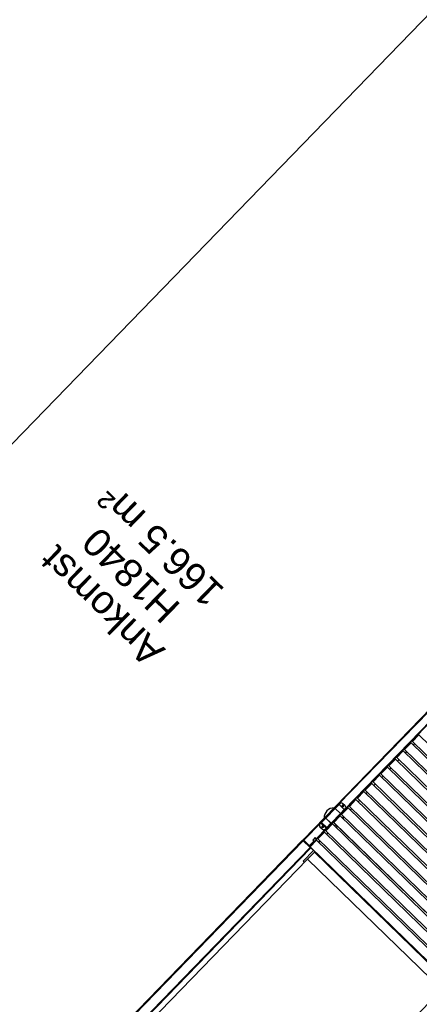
# Model space of a CAD drawing. Header units: millimetres. Extents: x 1395914 to 1460038, y 2368732 to 2439619.
# Tile 27 of 40: x 1408114 to 1410253, y 2407887 to 2413155. Entities that reach past the tile are written whole.
import ezdxf

# ---------------------------------------------------------------- set-up
doc = ezdxf.new("R2010")
doc.units = ezdxf.units.MM
doc.header["$MEASUREMENT"] = 0
doc.layers.add('83_Tekst', color=7, linetype='Continuous', lineweight=0)
doc.layers.add('A852-TYNN', color=7, linetype='Continuous', lineweight=5, plot=False)
doc.styles.add('Arial_29', font='arial.ttf', dxfattribs={"height": 150})

msp = doc.modelspace()

# ---------------------------------------------------------------- linework, layer by layer
for p, q in [((1411019.7, 2410198), (1409632.4, 2408768.4)), ((1409820.6, 2408956.6), (1411024, 2410196.7)), ((1411054.1, 2410167.4), (1409850, 2408926.6)), ((1410226.3, 2409308.7), (1410226.7, 2409308.3)), ((1410236.1, 2409318.7), (1410236.4, 2409318.3)), ((1410132, 2409206.4), (1410166.8, 2409242.3)), ((1410151.8, 2409231.8), (1410152.1, 2409231.5)), ((1410178.7, 2409230.8), (1410186, 2409238.4)), ((1410184.2, 2409265.2), (1410184.5, 2409264.9)), ((1410193.9, 2409275.3), (1410194.3, 2409274.9)), ((1410220.8, 2409274.3), (1410228.2, 2409281.8)), ((1410099.9, 2409178.3), (1410100.2, 2409178)), ((1410109.6, 2409188.4), (1410110, 2409188)), ((1410136.5, 2409187.4), (1410143.9, 2409194.9)), ((1410142, 2409221.8), (1410142.4, 2409221.4)), ((1410057.7, 2409134.9), (1410058.1, 2409134.6)), ((1410067.5, 2409145), (1410067.8, 2409144.6)), ((1410094.4, 2409144), (1410101.7, 2409151.5)), ((1410005.6, 2409076.1), (1410040.4, 2409112)), ((1410015.6, 2409091.5), (1410016, 2409091.1)), ((1410025.3, 2409101.5), (1410025.7, 2409101.2)), ((1410052.2, 2409100.5), (1410059.6, 2409108.1)), ((1409967.9, 2409013.7), (1409975.3, 2409021.2)), ((1409973.4, 2409048), (1409973.8, 2409047.7)), ((1409983.2, 2409058.1), (1409983.6, 2409057.7)), ((1410010.1, 2409057.1), (1410017.4, 2409064.6)), ((1409898.9, 2408971.2), (1409899.3, 2408970.9)), ((1409925.8, 2408970.2), (1409933.1, 2408977.8)), ((1409931.3, 2409004.6), (1409931.7, 2409004.3)), ((1409941, 2409014.7), (1409941.4, 2409014.3)), ((1409802.5, 2408934.4), (1409752.7, 2408883)), ((1409823.1, 2408955.6), (1409803.2, 2408935.1)), ((1409837, 2408902.4), (1409871.8, 2408938.3)), ((1409856, 2408947.9), (1409842.4, 2408961.1)), ((1409847, 2408917.7), (1409847.4, 2408917.4)), ((1409856.7, 2408927.8), (1409857.1, 2408927.4)), ((1409883.6, 2408926.8), (1409891, 2408934.3)), ((1409889.1, 2408961.2), (1409889.5, 2408960.8)), ((1409752, 2408882.3), (1409729.9, 2408859.5)), ((1409797.6, 2408866.8), (1409799.5, 2408868.1)), ((1409804.8, 2408874.3), (1409805.2, 2408874)), ((1409814.6, 2408884.4), (1409815, 2408884)), ((1409823.3, 2408892.6), (1409822.9, 2408892.9)), ((1409827.1, 2408897.2), (1409829.6, 2408894.8)), ((1409841.5, 2408883.3), (1409848.8, 2408890.9)), ((1409634, 2408764.3), (1409727, 2408860.1)), ((1409757.8, 2408831.6), (1409700.7, 2408772.7)), ((1409721.3, 2408836.3), (1409721.4, 2408836.4)), ((1409721.3, 2408836.3), (1409734.9, 2408823.1)), ((1409721.4, 2408836.4), (1409735, 2408823.2)), ((1409726.7, 2408856.3), (1409754.7, 2408829.1)), ((1409735, 2408823.2), (1409734.9, 2408823.1)), ((1409780, 2408855.1), (1409757.9, 2408832.4)), ((1409762.7, 2408830.9), (1409763.1, 2408830.5)), ((1409772.4, 2408840.9), (1409772.8, 2408840.6)), ((1410560.1, 2408116.2), (1409792.3, 2408861.4)), ((1409799.3, 2408839.9), (1409806.6, 2408847.4)), ((1409688.4, 2408760), (1409664.2, 2408735.1)), ((1409700, 2408769.2), (1409689.5, 2408758.4)), ((1409693.9, 2408777.2), (1409699.6, 2408771.6)), ((1409710.5, 2408772.1), (1409745.3, 2408808)), ((1409715, 2408753), (1409722.4, 2408760.6)), ((1409720.5, 2408787.4), (1409720.9, 2408787.1)), ((1409730.3, 2408797.5), (1409730.7, 2408797.1)), ((1409757.2, 2408796.5), (1409764.5, 2408804)), ((1409668.3, 2408730.8), (1409666.9, 2408732.2)), ((1409678.4, 2408744), (1409678.8, 2408743.7)), ((1409688.1, 2408754.1), (1409688.5, 2408753.7)), ((1410372.9, 2407966.3), (1409655.2, 2408662.7))]:
    msp.add_line(p, q)
at = {"flags": 128}
for points in [[(1411053.4, 2410168.1), (1411055.5, 2410166), (1411056.9, 2410164.6), (1411056.8, 2410164.4), (1409701.5, 2408767.8), (1409689.2, 2408755.1), (1409666.9, 2408732.2), (1409665.5, 2408733.6), (1409664.1, 2408732.1)], [(1410209, 2409285.7), (1410204.7, 2409285.7), (1410174.1, 2409254.1), (1410174.2, 2409249.9), (1410937, 2408509.6), (1410941.3, 2408509.6), (1410971.9, 2408541.2), (1410971.8, 2408545.5), (1410209, 2409285.7), (1410174.2, 2409249.9)], [(1410251.1, 2409329.2), (1410246.9, 2409329.1), (1410216.2, 2409297.5), (1410216.3, 2409293.3), (1410979.2, 2408553), (1410983.4, 2408553.1), (1411014, 2408584.6), (1411014, 2408588.9), (1410251.1, 2409329.2), (1410216.3, 2409293.3)], [(1410124.7, 2409198.9), (1410120.4, 2409198.8), (1410089.8, 2409167.2), (1410089.9, 2409163), (1410852.7, 2408422.7), (1410857, 2408422.8), (1410887.6, 2408454.3), (1410887.5, 2408458.6), (1410124.7, 2409198.9), (1410089.9, 2409163)], [(1410082.5, 2409155.4), (1410078.3, 2409155.4), (1410047.7, 2409123.8), (1410047.7, 2409119.6), (1410810.6, 2408379.3), (1410814.8, 2408379.3), (1410845.5, 2408410.9), (1410845.4, 2408415.2), (1410082.5, 2409155.4), (1410047.7, 2409119.6)], [(1410768.4, 2408335.8), (1410772.7, 2408335.9), (1410803.3, 2408367.5), (1410803.2, 2408371.7), (1410040.4, 2409112), (1410036.1, 2409111.9), (1410005.5, 2409080.4), (1410005.6, 2409076.1), (1410768.4, 2408335.8), (1410803.2, 2408371.7)], [(1409956.1, 2409025.1), (1409951.8, 2409025.1), (1409921.2, 2408993.5), (1409921.3, 2408989.3), (1410684.1, 2408249), (1410688.4, 2408249), (1410719, 2408280.6), (1410718.9, 2408284.9), (1409956.1, 2409025.1), (1409921.3, 2408989.3)], [(1409998.2, 2409068.6), (1409994, 2409068.5), (1409963.4, 2409036.9), (1409963.4, 2409032.7), (1410726.3, 2408292.4), (1410730.5, 2408292.5), (1410761.2, 2408324), (1410761.1, 2408328.3), (1409998.2, 2409068.6), (1409963.4, 2409032.7)], [(1409913.9, 2408981.7), (1409909.7, 2408981.6), (1409879.1, 2408950.1), (1409879.1, 2408945.8), (1410642, 2408205.5), (1410646.2, 2408205.6), (1410676.9, 2408237.2), (1410676.8, 2408241.4), (1409913.9, 2408981.7), (1409879.1, 2408945.8)], [(1409728, 2408863.3), (1409728, 2408863.3), (1409728.1, 2408863.4), (1409729.7, 2408865.1), (1409750.8, 2408886.9), (1409798.4, 2408935.8), (1409817.4, 2408955.4)], [(1409830.5, 2408907.2), (1409831.2, 2408907.9), (1409803.2, 2408935.1), (1409802.5, 2408934.4), (1409830.5, 2408907.2), (1409780.7, 2408855.9), (1409780.6, 2408855.8), (1409752.6, 2408883), (1409752, 2408882.3), (1409780, 2408855.1), (1409780.6, 2408855.8)], [(1409828.3, 2408960.9), (1409823.1, 2408955.6), (1409851.1, 2408928.4)], [(1409831.2, 2408907.9), (1409851.1, 2408928.4), (1409856.2, 2408933.7)], [(1409831.3, 2408905.2), (1409851.1, 2408925.6), (1409849.7, 2408926.9)], [(1409780.7, 2408855.9), (1409752.7, 2408883), (1409752.6, 2408883)], [(1409782.6, 2408855), (1409831.3, 2408905.2), (1409829.9, 2408906.6)], [(1409829.6, 2408894.8), (1409825.4, 2408894.8), (1409794.8, 2408863.2), (1409794.8, 2408859), (1410557.7, 2408118.7), (1410561.9, 2408118.7), (1410592.6, 2408150.3), (1410592.5, 2408154.6), (1409829.6, 2408894.8), (1409794.8, 2408859)], [(1409728.2, 2408857.8), (1409726.7, 2408856.3), (1409721.2, 2408850.5), (1409721.1, 2408850.5)], [(1409729.8, 2408859.5), (1409728.2, 2408857.8), (1409756.2, 2408830.6)], [(1409749.1, 2408823.3), (1409749.1, 2408823.4), (1409754.7, 2408829.1), (1409756.2, 2408830.6), (1409757.8, 2408832.3)], [(1409787.5, 2408851.4), (1409783.3, 2408851.3), (1409752.6, 2408819.8), (1409752.7, 2408815.5), (1410515.5, 2408075.2), (1410519.8, 2408075.3), (1410550.4, 2408106.9), (1410550.3, 2408111.1), (1409787.5, 2408851.4), (1409752.7, 2408815.5)], [(1409757.4, 2408831.9), (1409758.9, 2408830.5), (1409760.7, 2408832.4), (1409759.2, 2408833.8)], [(1409760.7, 2408832.4), (1409782.6, 2408855), (1409781.2, 2408856.4)], [(1409631.1, 2408761.3), (1407541.9, 2406608.4), (1406688.8, 2405729.3)], [(1409629.7, 2408762.7), (1409631.1, 2408764.2), (1409671.3, 2408725.2)], [(1409633.9, 2408764.2), (1409663.3, 2408735.7), (1409665.5, 2408733.6), (1409633.9, 2408764.2), (1409634, 2408764.3), (1409663.4, 2408735.7), (1409664.1, 2408735), (1409664.2, 2408735.1), (1409663.5, 2408735.8), (1409663.4, 2408735.7), (1409663.3, 2408735.7)], [(1409703.2, 2408764.5), (1409699, 2408764.5), (1409668.3, 2408732.9), (1409668.4, 2408728.7), (1410431.2, 2407988.4), (1410435.5, 2407988.4), (1410466.1, 2408020), (1410466, 2408024.3), (1409703.2, 2408764.5), (1409668.4, 2408728.7)], [(1409700.7, 2408772.7), (1409694.9, 2408778.3), (1409682.6, 2408765.6), (1409688.4, 2408760)], [(1406726.1, 2405693.1), (1407579.2, 2406572.2), (1409668.4, 2408725.1)], [(1409669.9, 2408723.7), (1409671.3, 2408725.2), (1409687, 2408709.8), (1409631.3, 2408652.4), (1409638.5, 2408645.5)], [(1407556.6, 2405064.1), (1410372.9, 2407966.3), (1410409.1, 2408003.6), (1409691.4, 2408700), (1409655.2, 2408662.7), (1406838.9, 2405760.5)]]:
    msp.add_lwpolyline(points, dxfattribs=at)
for points in [[(1410929.7, 2408502), (1410166.8, 2409242.3), (1410162.6, 2409242.2), (1410132, 2409210.7), (1410132, 2409206.4), (1410894.9, 2408466.1), (1410899.1, 2408466.2), (1410929.8, 2408497.8)], [(1410634.6, 2408198), (1409871.8, 2408938.3), (1409867.6, 2408938.2), (1409836.9, 2408906.6), (1409837, 2408902.4), (1410599.8, 2408162.1), (1410604.1, 2408162.2), (1410634.7, 2408193.7)], [(1406688.8, 2405729.3), (1406685.9, 2405732.1), (1407539, 2406611.2), (1407541.9, 2406608.4), (1407579.2, 2406572.2), (1407582.1, 2406569.4), (1407579.2, 2406572.2), (1407541.9, 2406608.4), (1407539, 2406611.2), (1409628.2, 2408764.1), (1409631.1, 2408761.3), (1409668.4, 2408725.1), (1409671.3, 2408722.3), (1407582.1, 2406569.4), (1406729, 2405690.3), (1406726.1, 2405693.1)], [(1410508.2, 2408067.7), (1409745.3, 2408808), (1409741.1, 2408807.9), (1409710.5, 2408776.3), (1409710.5, 2408772.1), (1410473.4, 2408031.8), (1410477.6, 2408031.9), (1410508.3, 2408063.4)]]:
    msp.add_lwpolyline(points, close=True, dxfattribs=at)
for start, end in [(88.6734, 183.0468), (351.5691, 3.0468), (279.5941, 293.0082)]:
    msp.add_arc((1409795.4, 2408886.2), 51.5, start, end)
for centre, major_axis, ratio, start_param, end_param in [((1409835.4, 2408953.9), (-7.18, 6.96), 0.99863, 4.712389, 6.283185), ((1409842.5, 2408946.9), (3.23, -3.13), 0.99863, 0.011646, 3.129946), ((1409849.1, 2408940.7), (-7.18, 6.96), 0.99863, 3.141593, 4.712389), ((1409731, 2408860.6), (2.87, -2.79), 0.99863, 3.141593, 4.712389), ((1409728.3, 2408843.5), (7.18, -6.96), 0.99863, 3.141593, 4.712389), ((1409728.3, 2408843.6), (-7.18, 6.96), 0.99863, 0, 1.570796), ((1409735.4, 2408836.5), (-3.23, 3.13), 0.99863, 3.153239, 6.271539), ((1409741.9, 2408830.3), (7.18, -6.96), 0.99863, 4.712389, 6.283185), ((1409742, 2408830.3), (-7.18, 6.96), 0.99863, 1.570796, 3.141593), ((1409686.3, 2408757.9), (-2.87, 2.79), 0.751584, 3.141593, 4.712389), ((1409698.6, 2408770.6), (-1.44, 1.39), 0.751584, 3.141593, 4.712389), ((1409698.6, 2408770.6), (-2.87, 2.79), 0.751584, 3.141593, 4.712389)]:
    msp.add_ellipse(centre, major_axis=major_axis, ratio=ratio, start_param=start_param, end_param=end_param)
for centre, major_axis in [((1409842.6, 2408947), (3.23, -3.13)), ((1409735.5, 2408836.6), (-3.23, 3.13))]:
    msp.add_ellipse(centre, major_axis=major_axis, ratio=0.99863)
for points, knots in [([(1409803.2, 2408935.1), (1409802.3, 2408936), (1409801.1, 2408936.5), (1409800.1, 2408936.5), (1409799.4, 2408936.5), (1409798.8, 2408936.3), (1409798.4, 2408935.8)], [0, 0, 0, 0, 0.608036, 0.608036, 0.608036, 1, 1, 1, 1]), ([(1409802.5, 2408934.4), (1409801.4, 2408935), (1409800.2, 2408935.7), (1409799.4, 2408935.9), (1409798.9, 2408936), (1409798.6, 2408936), (1409798.4, 2408935.8)], [0, 0, 0, 0, 0.608036, 0.608036, 0.608036, 1, 1, 1, 1]), ([(1409822.7, 2408955.8), (1409821.8, 2408956.5), (1409820.6, 2408956.8), (1409819.5, 2408956.6), (1409818.7, 2408956.4), (1409817.9, 2408956), (1409817.4, 2408955.4)], [0, 0, 0, 0, 0.5337119, 0.5337119, 0.5337119, 0.9256763, 0.9256763, 0.9256763, 0.9256763]), ([(1409823.1, 2408955.6), (1409822, 2408956.3), (1409820.6, 2408956.7), (1409819.4, 2408956.5), (1409818.6, 2408956.3), (1409817.9, 2408956), (1409817.4, 2408955.4)], [0, 0, 0, 0, 0.608036, 0.608036, 0.608036, 1, 1, 1, 1]), ([(1409729.8, 2408859.5), (1409728.9, 2408860.4), (1409728.5, 2408861.7), (1409728.7, 2408863), (1409728.8, 2408863.8), (1409729.2, 2408864.5), (1409729.7, 2408865.1)], [0, 0, 0, 0, 0.608036, 0.608036, 0.608036, 1, 1, 1, 1]), ([(1409729.9, 2408859.5), (1409729.2, 2408860.6), (1409728.7, 2408862), (1409728.9, 2408863.2), (1409728.9, 2408863.9), (1409729.3, 2408864.6), (1409729.7, 2408865.1)], [0, 0, 0, 0, 0.608036, 0.608036, 0.608036, 1, 1, 1, 1]), ([(1409752, 2408882.3), (1409751, 2408883.2), (1409750.4, 2408884.3), (1409750.3, 2408885.3), (1409750.3, 2408885.9), (1409750.5, 2408886.5), (1409750.8, 2408886.9)], [0, 0, 0, 0, 0.608036, 0.608036, 0.608036, 1, 1, 1, 1]), ([(1409752.7, 2408883), (1409752, 2408884.2), (1409751.3, 2408885.3), (1409751, 2408886), (1409750.8, 2408886.4), (1409750.7, 2408886.7), (1409750.8, 2408886.9)], [0, 0, 0, 0, 0.608036, 0.608036, 0.608036, 1, 1, 1, 1]), ([(1409632.4, 2408768.4), (1409632.2, 2408768.2), (1409632.1, 2408768), (1409631.6, 2408767.3), (1409631.4, 2408766.8), (1409631.3, 2408765.7), (1409631.3, 2408765.2), (1409631.5, 2408764.3), (1409631.7, 2408763.9), (1409632, 2408763.3), (1409632.2, 2408763), (1409632.5, 2408762.8)], [0, 0, 0, 0, 0.0866797, 0.0866797, 0.2604209, 0.2604209, 0.4341533, 0.4341533, 0.5491004, 0.5491004, 0.6640469, 0.6640469, 0.6640469, 0.6640469]), ([(1409634, 2408764.3), (1409633.8, 2408764.5), (1409633.7, 2408764.8), (1409633.3, 2408765.6), (1409633.1, 2408766), (1409632.7, 2408766.9), (1409632.5, 2408767.3), (1409632.3, 2408767.8), (1409632.3, 2408768), (1409632.3, 2408768.2), (1409632.3, 2408768.4), (1409632.4, 2408768.4)], [0, 0, 0, 0, 0.0866797, 0.0866797, 0.2604209, 0.2604209, 0.4341533, 0.4341533, 0.5491004, 0.5491004, 0.6640469, 0.6640469, 0.6640469, 0.6640469]), ([(1409632.5, 2408762.8), (1409632.8, 2408763), (1409633.2, 2408763.5), (1409633.7, 2408764), (1409633.9, 2408764.2)], [0, 0, 0, 0, 0.112, 0.2, 0.2, 0.2, 0.2]), ([(1409633.9, 2408764.2), (1409633.7, 2408764.4), (1409633.5, 2408764.7), (1409633.3, 2408765.2), (1409633.3, 2408765.4), (1409633.3, 2408765.6)], [0, 0, 0, 0, 0.1131544, 0.1131544, 0.1890611, 0.1890611, 0.1890611, 0.1890611]), ([(1409633.3, 2408765.3), (1409633.3, 2408765.3), (1409633.4, 2408765.3), (1409633.5, 2408764.9), (1409633.7, 2408764.6), (1409633.9, 2408764.2)], [0, 0, 0, 0, 0.0115128, 0.0115128, 0.1269683, 0.1269683, 0.1269683, 0.1269683]), ([(1409664, 2408735), (1409664.1, 2408734.9), (1409664.2, 2408734.8), (1409664.4, 2408734.6), (1409664.5, 2408734.5), (1409664.7, 2408734.4), (1409664.7, 2408734.3), (1409665, 2408734.1), (1409665.1, 2408733.9), (1409665.3, 2408733.7), (1409665.4, 2408733.7), (1409665.5, 2408733.6), (1409665.5, 2408733.6), (1409665.5, 2408733.6)], [0, 0, 0, 0, 0.0362877, 0.0362877, 0.0746047, 0.0746047, 0.1151543, 0.1151543, 0.1943806, 0.1943806, 0.257304, 0.257304, 0.3057219, 0.3057219, 0.3057219, 0.3057219]), ([(1409666.9, 2408732.2), (1409666.9, 2408732.2), (1409666.9, 2408732.2), (1409666.8, 2408732.3), (1409666.8, 2408732.3), (1409666.7, 2408732.5), (1409666.6, 2408732.5), (1409666.3, 2408732.9), (1409666, 2408733.1), (1409665.5, 2408733.7), (1409665.2, 2408734), (1409664.7, 2408734.5), (1409664.4, 2408734.8), (1409664.1, 2408735)], [0, 0, 0, 0, 0.0629298, 0.0629298, 0.1392898, 0.1392898, 0.2201936, 0.2201936, 0.3786594, 0.3786594, 0.5049316, 0.5049316, 0.6202526, 0.6202526, 0.6202526, 0.6202526])]:
    msp.add_open_spline(points, degree=3, knots=knots)
for points in [[(1409752.6, 2408883.2), (1409752.5, 2408883.3), (1409752.4, 2408883.5), (1409752.3, 2408883.8)], [(1409752.6, 2408883.2), (1409752.6, 2408883.1), (1409752.6, 2408883), (1409752.6, 2408883)], [(1409633.9, 2408764.4), (1409633.8, 2408764.5), (1409633.8, 2408764.7), (1409633.7, 2408764.9)], [(1409633.9, 2408764.2), (1409633.9, 2408764.3), (1409633.9, 2408764.4), (1409633.8, 2408764.5)], [(1409633.9, 2408764.4), (1409633.9, 2408764.3), (1409633.9, 2408764.3), (1409633.9, 2408764.2)], [(1409664.1, 2408735), (1409664.1, 2408735), (1409664.1, 2408735), (1409664, 2408735)], [(1409665.5, 2408733.6), (1409665.5, 2408733.6), (1409665.5, 2408733.6), (1409665.5, 2408733.6)]]:
    msp.add_open_spline(points, degree=3)
msp.add_3dface([(1409729.9, 2408859.5), (1409729.8, 2408859.5), (1409757.8, 2408832.3), (1409757.9, 2408832.4)])
at = {"layer": 'A852-TYNN'}
for points in [[(1401563.4, 2404178.7), (1430825.2, 2375782.5), (1460037.5, 2405885.3), (1430775.8, 2434281.5)], [(1428492.8, 2384479.7), (1428388, 2384581.3), (1428360.2, 2384552.6), (1406612.8, 2405656.7), (1412450.1, 2411672), (1413289.7, 2410857.2), (1408503.3, 2405924.9), (1429407.4, 2385640.4), (1429312.8, 2385542.9), (1429421.9, 2385437.1)]]:
    msp.add_lwpolyline(points, close=True, dxfattribs=at)

# ---------------------------------------------------------------- texts
at = {"layer": '83_Tekst', "linetype": 'Continuous', "char_height": 150, "attachment_point": 1, "rotation": 135.8601, "style": 'Arial_29'}
for s, insert, width in [('166.5 m²', (1409112.2, 2409998), 1027.16), ('H1840', (1408878, 2409913.2), 762.603), ('Ankomst', (1408794.4, 2409677.7), 1015.135)]:
    msp.add_mtext(s, dxfattribs=dict(at, insert=insert, width=width))

doc.saveas('drawing.dxf')
